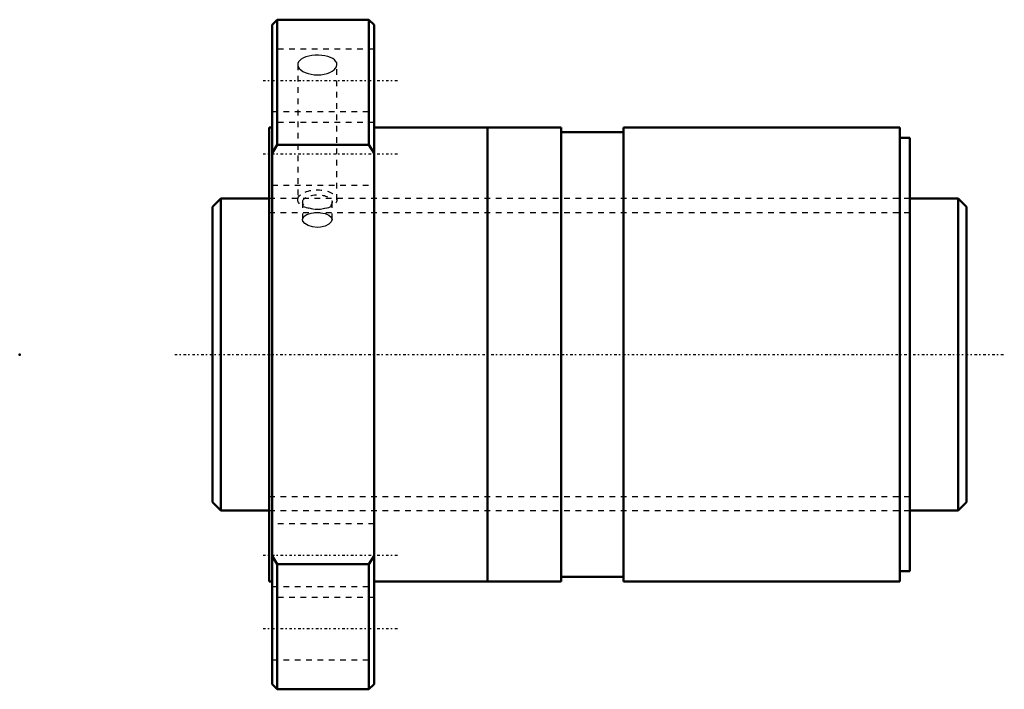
# Model space of a CAD drawing. Header units: millimetres. Extents: x -44 to 130, y -59 to 59.
import ezdxf

# ---------------------------------------------------------------- set-up
doc = ezdxf.new("R2010")
doc.units = ezdxf.units.MM
doc.linetypes.add('Center', pattern=[1.5, 0.45, -0.5, 0.05, -0.5])
doc.linetypes.add('Dashed', pattern=[2, 1, -1])
for name, color, linetype, lineweight in [('2d ConnectionPoints', 7, 'Continuous', 50), ('AM_0', 7, 'Continuous', 50), ('AM_5', 3, 'Continuous', 25), ('AM_7', 7, 'Center', 25), ('AM_9', 6, 'Dashed', 25)]:
    doc.layers.add(name, color=color, linetype=linetype, lineweight=lineweight)

# ---------------------------------------------------------------- blocks, each defined once
blk = doc.blocks.new('1_SDAN5510VX_4_nut_0_in_SDAN5510VX_4G0_133LC0_0G000__0')
at = {"layer": 'AM_0'}
for p, q in [((1.4, 59), (0.5, 58.1)), ((0.5, 58.1), (0.5, -58.1)), ((17.6, 59), (1.4, 59)), ((1.4, 59), (1.4, 36.95)), ((18.5, 58.1), (17.6, 59)), ((17.6, 59), (17.6, 36.95)), ((18.5, 58.1), (18.5, -58.1)), ((0.5, 40), (0, 40)), ((0, 40), (0, -40)), ((38.5, 40), (18.5, 40)), ((38.5, 40), (38.5, -40)), ((51.5, 40), (38.53, 40)), ((38.53, 40), (38.53, -40)), ((51.5, 40), (51.5, -40)), ((111.2, 40), (62.5, 40)), ((62.5, 40), (62.5, -40)), ((111.2, 40), (111.2, -40)), ((38.53, 39), (38.5, 39)), ((62.5, 39.2), (51.5, 39.2)), ((1.4, 36.95), (0.5, 35.49)), ((17.6, 36.95), (1.4, 36.95)), ((18.5, 35.49), (17.6, 36.95)), ((113, 38.2), (111.2, 38.2)), ((113, 38.2), (113, -38.2)), ((0.5, -35.49), (1.4, -36.95)), ((17.6, -36.95), (18.5, -35.49)), ((1.4, -36.95), (17.6, -36.95)), ((1.4, -36.95), (1.4, -59)), ((17.6, -36.95), (17.6, -59)), ((111.2, -38.2), (113, -38.2)), ((38.5, -39), (38.53, -39)), ((51.5, -39.2), (62.5, -39.2)), ((0, -40), (0.5, -40)), ((18.5, -40), (38.5, -40)), ((38.53, -40), (51.5, -40)), ((62.5, -40), (111.2, -40)), ((0.5, -58.1), (1.4, -59)), ((1.4, -59), (17.6, -59)), ((17.6, -59), (18.5, -58.1))]:
    blk.add_line(p, q, dxfattribs=at)
at = {"layer": 'AM_7'}
for p, q in [((-1.08, 48.3), (22.68, 48.3)), ((-1.08, 35.36), (22.68, 35.36)), ((-1.08, -35.36), (22.68, -35.36)), ((-1.08, -48.3), (22.68, -48.3))]:
    blk.add_line(p, q, dxfattribs=at)
at = {"layer": 'AM_9'}
for p, q in [((18.5, 53.8), (0.5, 53.8)), ((5.04, 51.09), (5.04, 27.28)), ((11.96, 27.28), (11.96, 51.1)), ((0.5, 42.8), (18.5, 42.8)), ((18.5, 40.86), (0.5, 40.86)), ((0.5, 29.86), (18.5, 29.86)), ((113, 27.5), (0, 27.5)), ((5.9, 26.85), (5.9, 23.81)), ((11.1, 23.82), (11.1, 26.85)), ((0, -27.5), (113, -27.5)), ((18.5, -29.86), (0.5, -29.86)), ((0.5, -40.86), (18.5, -40.86)), ((18.5, -42.8), (0.5, -42.8)), ((0.5, -53.8), (18.5, -53.8))]:
    blk.add_line(p, q, dxfattribs=at)
for points in [[(11.96, 51.1), (11.91, 51.38), (11.76, 51.66), (11.53, 51.91), (11.2, 52.14), (10.8, 52.34), (10.34, 52.5), (9.82, 52.62), (9.26, 52.7), (8.68, 52.73), (8.1, 52.73), (7.53, 52.67), (6.99, 52.58), (6.49, 52.44), (6.05, 52.27), (5.67, 52.06), (5.38, 51.82), (5.17, 51.56), (5.06, 51.28), (5.04, 51.1)], [(5.04, 51.1), (5.05, 50.99), (5.13, 50.7), (5.31, 50.41), (5.58, 50.14), (5.94, 49.9), (6.36, 49.68), (6.85, 49.51), (7.38, 49.38), (7.95, 49.3), (8.53, 49.28), (9.11, 49.31), (9.67, 49.39), (10.2, 49.52), (10.68, 49.7), (11.1, 49.92), (11.45, 50.16), (11.71, 50.44), (11.88, 50.72), (11.96, 51.1)], [(5.9, 23.82), (5.92, 23.96), (6.16, 24.36), (6.66, 24.68), (7.38, 24.9), (8.22, 25), (9.08, 24.98), (9.89, 24.84), (10.54, 24.58), (10.96, 24.23), (11.1, 23.82)], [(8.5, 22.41), (7.64, 22.49), (6.88, 22.73), (6.3, 23.09), (5.96, 23.52), (5.9, 23.82)], [(11.1, 23.82), (11.1, 23.81), (10.95, 23.37), (10.53, 22.96), (9.88, 22.64), (9.07, 22.45), (8.5, 22.41)]]:
    blk.add_lwpolyline(points, dxfattribs=at)
for centre, major_axis in [((8.5, 27.28), (-3.46, 0)), ((8.5, 26.85), (-2.6, 0))]:
    blk.add_ellipse(centre, major_axis=major_axis, ratio=0.5, dxfattribs=at)
blk = doc.blocks.new('2_0SDAN5510VX_40Shaft_0_in_SDAN5510VX_4G0_133LC0_0G000__0')
at = {"layer": 'AM_0'}
for p, q in [((-8.5, 27.5), (-10, 26)), ((0, 27.5), (-8.5, 27.5)), ((-8.5, 27.5), (-8.5, -27.5)), ((121.5, 27.5), (113, 27.5)), ((123, 26), (121.5, 27.5)), ((121.5, 27.5), (121.5, -27.5)), ((-10, 26), (-10, -26)), ((123, 26), (123, -26)), ((-10, -26), (-8.5, -27.5)), ((121.5, -27.5), (123, -26)), ((-8.5, -27.5), (0, -27.5)), ((113, -27.5), (121.5, -27.5))]:
    blk.add_line(p, q, dxfattribs=at)
at = {"layer": 'AM_5', "linetype": 'Dashed'}
for p, q in [((0, 25.0465), (113, 25.0465)), ((0, -25.0465), (113, -25.0465))]:
    blk.add_line(p, q, dxfattribs=at)
at = {"layer": 'AM_7'}
blk.add_line((-16.65, 0), (129.65, 0), dxfattribs=at)
at = {"layer": 'AM_9'}
for p, q in [((113, 27.5), (0, 27.5)), ((0, -27.5), (113, -27.5))]:
    blk.add_line(p, q, dxfattribs=at)

msp = doc.modelspace()

# ---------------------------------------------------------------- linework, layer by layer
at = {"layer": '2d ConnectionPoints'}
for p in [(-44, 0), (0, 0), (123, 0)]:
    msp.add_point(p, dxfattribs=at)

# ---------------------------------------------------------------- block references
for name in ['1_SDAN5510VX_4_nut_0_in_SDAN5510VX_4G0_133LC0_0G000__0', '2_0SDAN5510VX_40Shaft_0_in_SDAN5510VX_4G0_133LC0_0G000__0']:
    msp.add_blockref(name, (0, 0))

doc.saveas('drawing.dxf')
